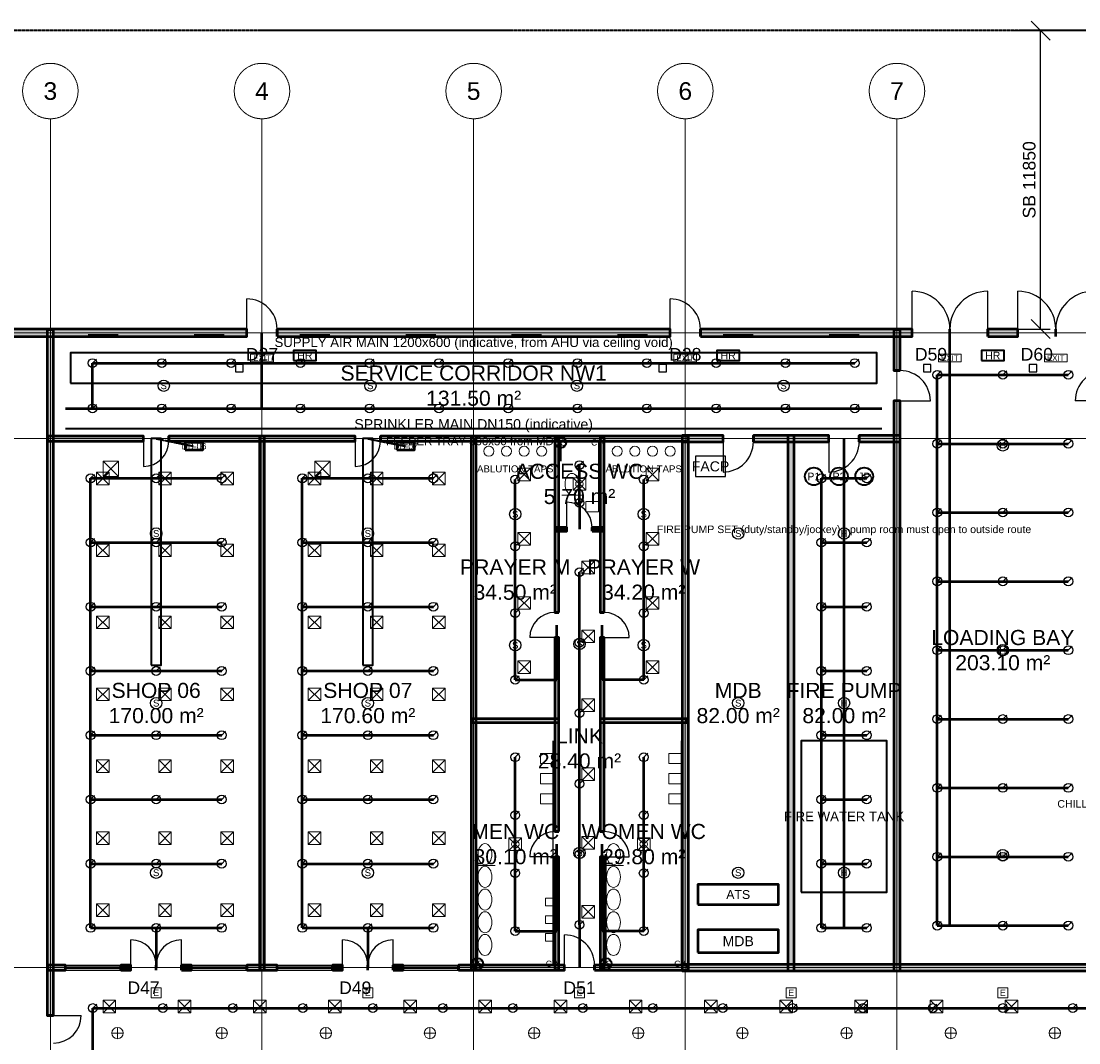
# Model space of a CAD drawing. Header units: millimetres. Extents: x -5300 to 125300, y -375 to 90375.
# Tile 5 of 10: x 21042 to 63018, y 49812 to 90375. Entities that reach past the tile are written whole.
import ezdxf
from ezdxf.enums import TextEntityAlignment as Align

# ---------------------------------------------------------------- set-up
doc = ezdxf.new("R2010")
doc.units = ezdxf.units.MM
for name, pattern in [('CENTER', [5.08, 3.175, -0.635, 0.635, -0.635]), ('DASHED', [1.524, 1.27, -0.254]), ('PHANTOM', [6.35, 3.175, -0.635, 0.635, -0.635, 0.635, -0.635])]:
    doc.linetypes.add(name, pattern=pattern)
for name, color, linetype, lineweight in [('A-ANNO-DIMS', 1, 'Continuous', 18), ('A-ANNO-SYMB', 2, 'Continuous', 18), ('A-AREA-IDEN', 2, 'Continuous', 18), ('A-DOOR', 3, 'Continuous', 25), ('A-GLAZ', 5, 'Continuous', 25), ('A-GRID', 1, 'CENTER', 13), ('A-WALL', 7, 'Continuous', 50), ('A-WALL-PATT', 8, 'Continuous', 9), ('C-PROP-LINE', 1, 'PHANTOM', 35), ('E-ANNO-TEXT', 52, 'Continuous', 18), ('E-DB', 6, 'Continuous', 50), ('E-FALM', 230, 'Continuous', 25), ('E-LITE', 2, 'Continuous', 18), ('E-LITE-EMER', 40, 'Continuous', 18), ('E-TRAY', 210, 'DASHED', 35), ('FP-ANNO-TEXT', 14, 'Continuous', 18), ('FP-HOSE', 20, 'Continuous', 35), ('FP-SPRK-HEAD', 1, 'Continuous', 25), ('FP-SPRK-PIPE', 12, 'Continuous', 50), ('M-ANNO-TEXT', 150, 'Continuous', 18), ('M-HVAC-RCG', 3, 'Continuous', 18), ('M-HVAC-SAD', 5, 'Continuous', 35), ('M-HVAC-SCD', 4, 'Continuous', 18), ('P-ANNO-TEXT', 94, 'Continuous', 18), ('P-DCW', 160, 'Continuous', 25), ('P-FIXT', 90, 'Continuous', 18), ('P-SANR', 34, 'Continuous', 35)]:
    doc.layers.add(name, color=color, linetype=linetype, lineweight=lineweight)
doc.styles.add('MY-ARIAL', font='arial.ttf')
doc.dimstyles.new('MY-100', dxfattribs={"dimscale": 250, "dimtxt": 2, "dimasz": 1.5, "dimexe": 1.5, "dimexo": 1.5, "dimgap": 0.8, "dimtad": 1, "dimdec": 0, "dimdsep": 46, "dimtxsty": 'MY-ARIAL', "dimtsz": 1.5, "dimcen": 2.5, "dimclrd": 256, "dimclre": 256, "dimclrt": 256, "dimazin": 3, "dimtfac": 1, "dimtmove": 0, "dimatfit": 3})

msp = doc.modelspace()

# ---------------------------------------------------------------- hatches: boundary and pattern name
at = {"layer": 'A-WALL-PATT'}
for points in [[(19100, 77850), (30000, 77850), (30000, 78150), (19100, 78150)], [(22325, 50900), (22325, 78125), (22075, 78125), (22075, 50900)], [(31200, 77850), (46800, 77850), (46800, 78150), (31200, 78150)], [(48000, 77850), (56400, 77850), (56400, 78150), (48000, 78150)], [(55925, 76500), (55925, 78125), (55675, 78125), (55675, 76500)], [(59400, 77850), (60600, 77850), (60600, 78150), (59400, 78150)], [(55925, 52675), (55925, 75300), (55675, 75300), (55675, 52675)], [(22100, 73700), (25900, 73700), (25900, 73900), (22100, 73900)], [(26900, 73700), (34300, 73700), (34300, 73900), (26900, 73900)], [(30700, 52700), (30700, 73900), (30500, 73900), (30500, 52700)], [(35300, 73700), (47500, 73700), (47500, 73900), (35300, 73900)], [(39100, 52700), (39100, 73900), (38900, 73900), (38900, 52700)], [(47275, 73675), (48900, 73675), (48900, 73925), (47275, 73925)], [(47525, 52675), (47525, 73925), (47275, 73925), (47275, 52675)], [(50100, 73675), (53100, 73675), (53100, 73925), (50100, 73925)], [(51725, 52675), (51725, 73925), (51475, 73925), (51475, 52675)], [(54300, 73675), (55925, 73675), (55925, 73925), (54300, 73925)], [(42375, 66900), (42375, 73875), (42225, 73875), (42225, 66900)], [(44175, 66900), (44175, 73875), (44025, 73875), (44025, 66900)], [(42225, 70125), (42700, 70125), (42700, 70275), (42225, 70275)], [(43700, 70125), (44175, 70125), (44175, 70275), (43700, 70275)], [(42375, 58200), (42375, 65900), (42225, 65900), (42225, 58200)], [(44175, 58200), (44175, 65900), (44025, 65900), (44025, 58200)], [(38925, 62525), (42375, 62525), (42375, 62675), (38925, 62675)], [(44025, 62525), (47475, 62525), (47475, 62675), (44025, 62675)], [(42375, 52725), (42375, 57200), (42225, 57200), (42225, 52725)], [(44175, 52725), (44175, 57200), (44025, 57200), (44025, 52725)], [(22100, 52700), (22800, 52700), (22800, 52900), (22100, 52900)], [(25000, 52700), (25400, 52700), (25400, 52900), (25000, 52900)], [(27400, 52700), (27800, 52700), (27800, 52900), (27400, 52900)], [(30000, 52700), (31200, 52700), (31200, 52900), (30000, 52900)], [(33400, 52700), (33800, 52700), (33800, 52900), (33400, 52900)], [(35800, 52700), (36200, 52700), (36200, 52900), (35800, 52900)], [(38400, 52700), (42600, 52700), (42600, 52900), (38400, 52900)], [(43800, 52700), (47500, 52700), (47500, 52900), (43800, 52900)], [(47275, 52675), (72725, 52675), (72725, 52925), (47275, 52925)]]:
    msp.add_hatch(color=256, dxfattribs=at).paths.add_polyline_path(points)

# ---------------------------------------------------------------- linework, layer by layer
at = {"layer": 'A-DOOR'}
for p, q in [((30000, 78150), (30000, 79350)), ((46800, 78150), (46800, 79350)), ((56400, 78150), (56400, 79650)), ((59400, 78150), (59400, 79650)), ((60600, 78150), (60600, 79650)), ((55925, 75300), (57125, 75300)), ((64075, 75300), (62875, 75300)), ((25900, 73700), (25900, 72700)), ((34300, 73700), (34300, 72700)), ((48900, 73675), (48900, 72475)), ((53100, 73675), (53100, 72475)), ((42700, 70275), (42700, 71275)), ((42225, 65900), (41225, 65900)), ((44175, 65900), (45175, 65900)), ((42225, 57200), (41225, 57200)), ((44175, 57200), (45175, 57200)), ((25400, 52900), (25400, 53900)), ((27400, 52900), (27400, 53900)), ((33800, 52900), (33800, 53900)), ((35800, 52900), (35800, 53900)), ((42600, 52900), (42600, 54100)), ((22325, 50900), (23425, 50900))]:
    msp.add_line(p, q, dxfattribs=at)
for centre, radius, start, end in [((30000, 78150), 1200, 0, 90), ((46800, 78150), 1200, 0, 90), ((56400, 78150), 1500, 0, 90), ((59400, 78150), 1500, 90, 180), ((60600, 78150), 1500, 0, 90), ((63600, 78150), 1500, 90, 180), ((55925, 75300), 1200, 0, 90), ((64075, 75300), 1200, 90, 180), ((25900, 73700), 1000, -90, 0), ((34300, 73700), 1000, -90, 0), ((48900, 73675), 1200, -90, 0), ((53100, 73675), 1200, -90, 0), ((42700, 70275), 1000, 0, 90), ((42225, 65900), 1000, 90, 180), ((44175, 65900), 1000, 0, 90), ((42225, 57200), 1000, 90, 180), ((44175, 57200), 1000, 0, 90), ((25400, 52900), 1000, 0, 90), ((27400, 52900), 1000, 90, 180), ((33800, 52900), 1000, 0, 90), ((35800, 52900), 1000, 90, 180), ((42600, 52900), 1200, 0, 90), ((22325, 50900), 1100, -90, 0)]:
    msp.add_arc(centre, radius, start, end, dxfattribs=at)
at = {"layer": 'A-GLAZ'}
for p, q in [((22800, 52900), (25000, 52900)), ((27800, 52900), (30000, 52900)), ((31200, 52900), (33400, 52900)), ((36200, 52900), (38400, 52900)), ((22800, 52825), (25000, 52825)), ((22800, 52775), (25000, 52775)), ((22800, 52700), (25000, 52700)), ((27800, 52825), (30000, 52825)), ((27800, 52775), (30000, 52775)), ((27800, 52700), (30000, 52700)), ((31200, 52825), (33400, 52825)), ((31200, 52775), (33400, 52775)), ((31200, 52700), (33400, 52700)), ((36200, 52825), (38400, 52825)), ((36200, 52775), (38400, 52775)), ((36200, 52700), (38400, 52700))]:
    msp.add_line(p, q, dxfattribs=at)
at = {"layer": 'A-GRID'}
for p, q in [((22200, 7100), (22200, 86500)), ((30600, 7100), (30600, 86500)), ((39000, 7100), (39000, 86500)), ((47400, 7100), (47400, 86500)), ((55800, 7100), (55800, 86500)), ((-3100, 78000), (123100, 78000)), ((-3100, 73800), (123100, 73800)), ((-3100, 52800), (123100, 52800))]:
    msp.add_line(p, q, dxfattribs=at)
for centre in [(22200, 87600), (30600, 87600), (39000, 87600), (47400, 87600), (55800, 87600)]:
    msp.add_circle(centre, 1100, dxfattribs=at)
at = {"layer": 'A-WALL'}
for p, q in [((30000, 77850), (30000, 78150)), ((31200, 77850), (31200, 78150)), ((46800, 77850), (46800, 78150)), ((48000, 77850), (48000, 78150)), ((56400, 77850), (56400, 78150)), ((57900, 77850), (57900, 78150)), ((57900, 77850), (57900, 78150)), ((59400, 77850), (59400, 78150)), ((60600, 77850), (60600, 78150)), ((62100, 77850), (62100, 78150)), ((62100, 77850), (62100, 78150)), ((55925, 76500), (55675, 76500)), ((55925, 75300), (55675, 75300)), ((25900, 73700), (25900, 73900)), ((26900, 73700), (26900, 73900)), ((34300, 73700), (34300, 73900)), ((35300, 73700), (35300, 73900)), ((48900, 73675), (48900, 73925)), ((50100, 73675), (50100, 73925)), ((53100, 73675), (53100, 73925)), ((54300, 73675), (54300, 73925)), ((42700, 70125), (42700, 70275)), ((43700, 70125), (43700, 70275)), ((42375, 66900), (42225, 66900)), ((44175, 66900), (44025, 66900)), ((42375, 65900), (42225, 65900)), ((44175, 65900), (44025, 65900)), ((42375, 58200), (42225, 58200)), ((44175, 58200), (44025, 58200)), ((42375, 57200), (42225, 57200)), ((44175, 57200), (44025, 57200)), ((22800, 52700), (22800, 52900)), ((25000, 52700), (25000, 52900)), ((25400, 52700), (25400, 52900)), ((26400, 52700), (26400, 52900)), ((26400, 52700), (26400, 52900)), ((27400, 52700), (27400, 52900)), ((27800, 52700), (27800, 52900)), ((30000, 52700), (30000, 52900)), ((31200, 52700), (31200, 52900)), ((33400, 52700), (33400, 52900)), ((33800, 52700), (33800, 52900)), ((34800, 52700), (34800, 52900)), ((34800, 52700), (34800, 52900)), ((35800, 52700), (35800, 52900)), ((36200, 52700), (36200, 52900)), ((38400, 52700), (38400, 52900)), ((42600, 52700), (42600, 52900)), ((43800, 52700), (43800, 52900)), ((22325, 50900), (22075, 50900))]:
    msp.add_line(p, q, dxfattribs=at)
for points in [[(19100, 77850), (30000, 77850), (30000, 78150), (19100, 78150)], [(22325, 50900), (22325, 78125), (22075, 78125), (22075, 50900)], [(31200, 77850), (46800, 77850), (46800, 78150), (31200, 78150)], [(48000, 77850), (56400, 77850), (56400, 78150), (48000, 78150)], [(55925, 76500), (55925, 78125), (55675, 78125), (55675, 76500)], [(59400, 77850), (60600, 77850), (60600, 78150), (59400, 78150)], [(55925, 52675), (55925, 75300), (55675, 75300), (55675, 52675)], [(22100, 73700), (25900, 73700), (25900, 73900), (22100, 73900)], [(26900, 73700), (34300, 73700), (34300, 73900), (26900, 73900)], [(30700, 52700), (30700, 73900), (30500, 73900), (30500, 52700)], [(35300, 73700), (47500, 73700), (47500, 73900), (35300, 73900)], [(39100, 52700), (39100, 73900), (38900, 73900), (38900, 52700)], [(47275, 73675), (48900, 73675), (48900, 73925), (47275, 73925)], [(47525, 52675), (47525, 73925), (47275, 73925), (47275, 52675)], [(50100, 73675), (53100, 73675), (53100, 73925), (50100, 73925)], [(51725, 52675), (51725, 73925), (51475, 73925), (51475, 52675)], [(54300, 73675), (55925, 73675), (55925, 73925), (54300, 73925)], [(42375, 66900), (42375, 73875), (42225, 73875), (42225, 66900)], [(44175, 66900), (44175, 73875), (44025, 73875), (44025, 66900)], [(42225, 70125), (42700, 70125), (42700, 70275), (42225, 70275)], [(43700, 70125), (44175, 70125), (44175, 70275), (43700, 70275)], [(42375, 58200), (42375, 65900), (42225, 65900), (42225, 58200)], [(44175, 58200), (44175, 65900), (44025, 65900), (44025, 58200)], [(38925, 62525), (42375, 62525), (42375, 62675), (38925, 62675)], [(44025, 62525), (47475, 62525), (47475, 62675), (44025, 62675)], [(42375, 52725), (42375, 57200), (42225, 57200), (42225, 52725)], [(44175, 52725), (44175, 57200), (44025, 57200), (44025, 52725)], [(22100, 52700), (22800, 52700), (22800, 52900), (22100, 52900)], [(25000, 52700), (25400, 52700), (25400, 52900), (25000, 52900)], [(27400, 52700), (27800, 52700), (27800, 52900), (27400, 52900)], [(30000, 52700), (31200, 52700), (31200, 52900), (30000, 52900)], [(33400, 52700), (33800, 52700), (33800, 52900), (33400, 52900)], [(35800, 52700), (36200, 52700), (36200, 52900), (35800, 52900)], [(38400, 52700), (42600, 52700), (42600, 52900), (38400, 52900)], [(43800, 52700), (47500, 52700), (47500, 52900), (43800, 52900)], [(47275, 52675), (72725, 52675), (72725, 52925), (47275, 52925)]]:
    msp.add_lwpolyline(points, close=True, dxfattribs=at)
at = {"layer": 'C-PROP-LINE'}
msp.add_lwpolyline([(0, 0), (120000, 0), (120000, 90000), (0, 90000)], close=True, dxfattribs=at)
at = {"layer": 'E-DB'}
for points in [[(27550, 73350), (28250, 73350), (28250, 73650), (27550, 73650)], [(35950, 73350), (36650, 73350), (36650, 73650), (35950, 73650)], [(47900, 55300), (51100, 55300), (51100, 56100), (47900, 56100)], [(47900, 53400), (51100, 53400), (51100, 54300), (47900, 54300)]]:
    msp.add_lwpolyline(points, close=True, dxfattribs=at)
at = {"layer": 'E-FALM'}
for points in [[(29550, 76450), (29850, 76450), (29850, 76750), (29550, 76750)], [(46350, 76450), (46650, 76450), (46650, 76750), (46350, 76750)], [(56850, 76450), (57150, 76450), (57150, 76750), (56850, 76750)], [(61050, 76450), (61350, 76450), (61350, 76750), (61050, 76750)], [(47800, 72300), (49000, 72300), (49000, 73100), (47800, 73100)]]:
    msp.add_lwpolyline(points, close=True, dxfattribs=at)
for centre in [(26700, 75900), (34900, 75900), (43100, 75900), (51300, 75900), (60000, 73533.3), (40650, 70800), (45750, 70800), (26400, 70033.3), (34800, 70033.3), (49500, 70033.3), (53700, 70033.3), (40650, 65600), (43200, 65650), (45750, 65600), (60000, 65400), (26400, 63300), (34800, 63300), (49500, 63300), (53700, 63300), (43200, 57350), (60000, 57266.7), (26400, 56566.7), (34800, 56566.7), (49500, 56566.7), (53700, 56566.7)]:
    msp.add_circle(centre, 225, dxfattribs=at)
at = {"layer": 'E-LITE'}
for p, q in [((24866.7, 49975), (24866.7, 50425)), ((29000, 49975), (29000, 50425)), ((33133.3, 49975), (33133.3, 50425)), ((37266.7, 49975), (37266.7, 50425)), ((41400, 49975), (41400, 50425)), ((45533.3, 49975), (45533.3, 50425)), ((49666.7, 49975), (49666.7, 50425)), ((53800, 49975), (53800, 50425)), ((57933.3, 49975), (57933.3, 50425)), ((62066.7, 49975), (62066.7, 50425)), ((24641.7, 50200), (25091.7, 50200)), ((28775, 50200), (29225, 50200)), ((32908.3, 50200), (33358.3, 50200)), ((37041.7, 50200), (37491.7, 50200)), ((41175, 50200), (41625, 50200)), ((45308.3, 50200), (45758.3, 50200)), ((49441.7, 50200), (49891.7, 50200)), ((53575, 50200), (54025, 50200)), ((57708.3, 50200), (58158.3, 50200)), ((61841.7, 50200), (62291.7, 50200))]:
    msp.add_line(p, q, dxfattribs=at)
at = {"layer": 'E-LITE', "const_width": 100}
for points in [[(23700, 77900), (24900, 77900)], [(27900, 77900), (29100, 77900)], [(32100, 77900), (33300, 77900)], [(36300, 77900), (37500, 77900)], [(40500, 77900), (41700, 77900)], [(44700, 77900), (45900, 77900)], [(48900, 77900), (50100, 77900)], [(53100, 77900), (54300, 77900)]]:
    msp.add_lwpolyline(points, dxfattribs=at)
at = {"layer": 'E-LITE'}
for centre in [(24866.7, 50200), (29000, 50200), (33133.3, 50200), (37266.7, 50200), (41400, 50200), (45533.3, 50200), (49666.7, 50200), (53800, 50200), (57933.3, 50200), (62066.7, 50200)]:
    msp.add_circle(centre, 225, dxfattribs=at)
at = {"layer": 'E-LITE-EMER'}
for points in [[(30150, 76850), (31050, 76850), (31050, 77150), (30150, 77150)], [(46950, 76850), (47850, 76850), (47850, 77150), (46950, 77150)], [(57450, 76850), (58350, 76850), (58350, 77150), (57450, 77150)], [(61650, 76850), (62550, 76850), (62550, 77150), (61650, 77150)], [(26200, 51600), (26600, 51600), (26600, 52000), (26200, 52000)], [(34600, 51600), (35000, 51600), (35000, 52000), (34600, 52000)], [(43000, 51600), (43400, 51600), (43400, 52000), (43000, 52000)], [(51400, 51600), (51800, 51600), (51800, 52000), (51400, 52000)], [(59800, 51600), (60200, 51600), (60200, 52000), (59800, 52000)]]:
    msp.add_lwpolyline(points, close=True, dxfattribs=at)
at = {"layer": 'E-TRAY'}
for p, q in [((22800, 74200), (55200, 74200)), ((26400, 73800), (27900, 73500)), ((34800, 73800), (36300, 73500))]:
    msp.add_line(p, q, dxfattribs=at)
at = {"layer": 'FP-HOSE'}
for points in [[(31850, 76900), (32750, 76900), (32750, 77300), (31850, 77300)], [(48650, 76900), (49550, 76900), (49550, 77300), (48650, 77300)], [(59150, 76900), (60050, 76900), (60050, 77300), (59150, 77300)], [(52000, 55800), (55400, 55800), (55400, 61800), (52000, 61800)]]:
    msp.add_lwpolyline(points, close=True, dxfattribs=at)
for centre in [(52500, 72300), (53500, 72300), (54500, 72300)]:
    msp.add_circle(centre, 350, dxfattribs=at)
at = {"layer": 'FP-SPRK-HEAD'}
for p, q in [((23875, 76800), (24032.5, 76957.5)), ((26625, 76800), (26782.5, 76957.5)), ((29375, 76800), (29532.5, 76957.5)), ((32125, 76800), (32282.5, 76957.5)), ((34875, 76800), (35032.5, 76957.5)), ((37625, 76800), (37782.5, 76957.5)), ((40375, 76800), (40532.5, 76957.5)), ((43125, 76800), (43282.5, 76957.5)), ((45875, 76800), (46032.5, 76957.5)), ((48625, 76800), (48782.5, 76957.5)), ((51375, 76800), (51532.5, 76957.5)), ((54125, 76800), (54282.5, 76957.5)), ((57400, 76333.3), (57557.5, 76490.8)), ((60000, 76333.3), (60157.5, 76490.8)), ((62600, 76333.3), (62757.5, 76490.8)), ((23875, 75000), (24032.5, 75157.5)), ((26625, 75000), (26782.5, 75157.5)), ((29375, 75000), (29532.5, 75157.5)), ((32125, 75000), (32282.5, 75157.5)), ((34875, 75000), (35032.5, 75157.5)), ((37625, 75000), (37782.5, 75157.5)), ((40375, 75000), (40532.5, 75157.5)), ((43125, 75000), (43282.5, 75157.5)), ((45875, 75000), (46032.5, 75157.5)), ((48625, 75000), (48782.5, 75157.5)), ((51375, 75000), (51532.5, 75157.5)), ((54125, 75000), (54282.5, 75157.5)), ((57400, 73600), (57557.5, 73757.5)), ((60000, 73600), (60157.5, 73757.5)), ((62600, 73600), (62757.5, 73757.5)), ((43200, 72750), (43357.5, 72907.5)), ((23800, 72225), (23957.5, 72382.5)), ((26400, 72225), (26557.5, 72382.5)), ((29000, 72225), (29157.5, 72382.5)), ((32200, 72225), (32357.5, 72382.5)), ((34800, 72225), (34957.5, 72382.5)), ((37400, 72225), (37557.5, 72382.5)), ((40650, 72175), (40807.5, 72332.5)), ((45750, 72175), (45907.5, 72332.5)), ((52800, 72225), (52957.5, 72382.5)), ((54600, 72225), (54757.5, 72382.5)), ((43200, 71250), (43357.5, 71407.5)), ((57400, 70866.7), (57557.5, 71024.2)), ((60000, 70866.7), (60157.5, 71024.2)), ((62600, 70866.7), (62757.5, 71024.2)), ((23800, 69675), (23957.5, 69832.5)), ((26400, 69675), (26557.5, 69832.5)), ((29000, 69675), (29157.5, 69832.5)), ((32200, 69675), (32357.5, 69832.5)), ((34800, 69675), (34957.5, 69832.5)), ((37400, 69675), (37557.5, 69832.5)), ((40650, 69525), (40807.5, 69682.5)), ((45750, 69525), (45907.5, 69682.5)), ((52800, 69675), (52957.5, 69832.5)), ((54600, 69675), (54757.5, 69832.5)), ((43200, 68500), (43357.5, 68657.5)), ((57400, 68133.3), (57557.5, 68290.8)), ((60000, 68133.3), (60157.5, 68290.8)), ((62600, 68133.3), (62757.5, 68290.8)), ((23800, 67125), (23957.5, 67282.5)), ((26400, 67125), (26557.5, 67282.5)), ((29000, 67125), (29157.5, 67282.5)), ((32200, 67125), (32357.5, 67282.5)), ((34800, 67125), (34957.5, 67282.5)), ((37400, 67125), (37557.5, 67282.5)), ((52800, 67125), (52957.5, 67282.5)), ((54600, 67125), (54757.5, 67282.5)), ((40650, 66875), (40807.5, 67032.5)), ((45750, 66875), (45907.5, 67032.5)), ((43200, 65700), (43357.5, 65857.5)), ((57400, 65400), (57557.5, 65557.5)), ((60000, 65400), (60157.5, 65557.5)), ((62600, 65400), (62757.5, 65557.5)), ((23800, 64575), (23957.5, 64732.5)), ((26400, 64575), (26557.5, 64732.5)), ((29000, 64575), (29157.5, 64732.5)), ((32200, 64575), (32357.5, 64732.5)), ((34800, 64575), (34957.5, 64732.5)), ((37400, 64575), (37557.5, 64732.5)), ((52800, 64575), (52957.5, 64732.5)), ((54600, 64575), (54757.5, 64732.5)), ((40650, 64225), (40807.5, 64382.5)), ((45750, 64225), (45907.5, 64382.5)), ((43200, 62900), (43357.5, 63057.5)), ((57400, 62666.7), (57557.5, 62824.2)), ((60000, 62666.7), (60157.5, 62824.2)), ((62600, 62666.7), (62757.5, 62824.2)), ((23800, 62025), (23957.5, 62182.5)), ((26400, 62025), (26557.5, 62182.5)), ((29000, 62025), (29157.5, 62182.5)), ((32200, 62025), (32357.5, 62182.5)), ((34800, 62025), (34957.5, 62182.5)), ((37400, 62025), (37557.5, 62182.5)), ((52800, 62025), (52957.5, 62182.5)), ((54600, 62025), (54757.5, 62182.5)), ((40650, 61150), (40807.5, 61307.5)), ((45750, 61150), (45907.5, 61307.5)), ((43200, 60100), (43357.5, 60257.5)), ((57400, 59933.3), (57557.5, 60090.8)), ((60000, 59933.3), (60157.5, 60090.8)), ((62600, 59933.3), (62757.5, 60090.8)), ((23800, 59475), (23957.5, 59632.5)), ((26400, 59475), (26557.5, 59632.5)), ((29000, 59475), (29157.5, 59632.5)), ((32200, 59475), (32357.5, 59632.5)), ((34800, 59475), (34957.5, 59632.5)), ((37400, 59475), (37557.5, 59632.5)), ((52800, 59475), (52957.5, 59632.5)), ((54600, 59475), (54757.5, 59632.5)), ((40650, 58850), (40807.5, 59007.5)), ((45750, 58850), (45907.5, 59007.5)), ((43200, 57300), (43357.5, 57457.5)), ((57400, 57200), (57557.5, 57357.5)), ((60000, 57200), (60157.5, 57357.5)), ((62600, 57200), (62757.5, 57357.5)), ((23800, 56925), (23957.5, 57082.5)), ((26400, 56925), (26557.5, 57082.5)), ((29000, 56925), (29157.5, 57082.5)), ((32200, 56925), (32357.5, 57082.5)), ((34800, 56925), (34957.5, 57082.5)), ((37400, 56925), (37557.5, 57082.5)), ((40650, 56550), (40807.5, 56707.5)), ((45750, 56550), (45907.5, 56707.5)), ((52800, 56925), (52957.5, 57082.5)), ((54600, 56925), (54757.5, 57082.5)), ((43200, 54500), (43357.5, 54657.5)), ((57400, 54466.7), (57557.5, 54624.2)), ((60000, 54466.7), (60157.5, 54624.2)), ((62600, 54466.7), (62757.5, 54624.2)), ((23800, 54375), (23957.5, 54532.5)), ((26400, 54375), (26557.5, 54532.5)), ((29000, 54375), (29157.5, 54532.5)), ((32200, 54375), (32357.5, 54532.5)), ((34800, 54375), (34957.5, 54532.5)), ((37400, 54375), (37557.5, 54532.5)), ((40650, 54250), (40807.5, 54407.5)), ((45750, 54250), (45907.5, 54407.5)), ((52800, 54375), (52957.5, 54532.5)), ((54600, 54375), (54757.5, 54532.5)), ((23888.9, 51192.9), (24046.4, 51350.4)), ((26666.7, 51192.9), (26824.2, 51350.4)), ((29444.4, 51192.9), (29601.9, 51350.4)), ((32222.2, 51192.9), (32379.7, 51350.4)), ((35000, 51192.9), (35157.5, 51350.4)), ((37777.8, 51192.9), (37935.3, 51350.4)), ((40555.6, 51192.9), (40713.1, 51350.4)), ((43333.3, 51192.9), (43490.8, 51350.4)), ((46111.1, 51192.9), (46268.6, 51350.4)), ((48888.9, 51192.9), (49046.4, 51350.4)), ((51666.7, 51192.9), (51824.2, 51350.4)), ((54444.4, 51192.9), (54601.9, 51350.4)), ((57222.2, 51192.9), (57379.7, 51350.4)), ((60000, 51192.9), (60157.5, 51350.4)), ((62777.8, 51192.9), (62935.3, 51350.4))]:
    msp.add_line(p, q, dxfattribs=at)
for centre in [(23875, 76800), (26625, 76800), (29375, 76800), (32125, 76800), (34875, 76800), (37625, 76800), (40375, 76800), (43125, 76800), (45875, 76800), (48625, 76800), (51375, 76800), (54125, 76800), (57400, 76333.3), (60000, 76333.3), (62600, 76333.3), (23875, 75000), (26625, 75000), (29375, 75000), (32125, 75000), (34875, 75000), (37625, 75000), (40375, 75000), (43125, 75000), (45875, 75000), (48625, 75000), (51375, 75000), (54125, 75000), (57400, 73600), (60000, 73600), (62600, 73600), (43200, 72750), (23800, 72225), (26400, 72225), (29000, 72225), (32200, 72225), (34800, 72225), (37400, 72225), (40650, 72175), (45750, 72175), (52800, 72225), (54600, 72225), (43200, 71250), (57400, 70866.7), (60000, 70866.7), (62600, 70866.7), (23800, 69675), (26400, 69675), (29000, 69675), (32200, 69675), (34800, 69675), (37400, 69675), (40650, 69525), (45750, 69525), (52800, 69675), (54600, 69675), (43200, 68500), (57400, 68133.3), (60000, 68133.3), (62600, 68133.3), (23800, 67125), (26400, 67125), (29000, 67125), (32200, 67125), (34800, 67125), (37400, 67125), (52800, 67125), (54600, 67125), (40650, 66875), (45750, 66875), (43200, 65700), (57400, 65400), (60000, 65400), (62600, 65400), (23800, 64575), (26400, 64575), (29000, 64575), (32200, 64575), (34800, 64575), (37400, 64575), (52800, 64575), (54600, 64575), (40650, 64225), (45750, 64225), (43200, 62900), (57400, 62666.7), (60000, 62666.7), (62600, 62666.7), (23800, 62025), (26400, 62025), (29000, 62025), (32200, 62025), (34800, 62025), (37400, 62025), (52800, 62025), (54600, 62025), (40650, 61150), (45750, 61150), (43200, 60100), (57400, 59933.3), (60000, 59933.3), (62600, 59933.3), (23800, 59475), (26400, 59475), (29000, 59475), (32200, 59475), (34800, 59475), (37400, 59475), (52800, 59475), (54600, 59475), (40650, 58850), (45750, 58850), (23800, 56925), (26400, 56925), (29000, 56925), (32200, 56925), (34800, 56925), (37400, 56925), (43200, 57300), (52800, 56925), (54600, 56925), (57400, 57200), (60000, 57200), (62600, 57200), (40650, 56550), (45750, 56550), (43200, 54500), (57400, 54466.7), (60000, 54466.7), (62600, 54466.7), (23800, 54375), (26400, 54375), (29000, 54375), (32200, 54375), (34800, 54375), (37400, 54375), (40650, 54250), (45750, 54250), (52800, 54375), (54600, 54375), (23888.9, 51192.9), (26666.7, 51192.9), (29444.4, 51192.9), (32222.2, 51192.9), (35000, 51192.9), (37777.8, 51192.9), (40555.6, 51192.9), (43333.3, 51192.9), (46111.1, 51192.9), (48888.9, 51192.9), (51666.7, 51192.9), (54444.4, 51192.9), (57222.2, 51192.9), (60000, 51192.9), (62777.8, 51192.9)]:
    msp.add_circle(centre, 175, dxfattribs=at)
at = {"layer": 'FP-SPRK-PIPE'}
for p, q in [((30600, 75000), (30600, 78000)), ((57900, 54466.7), (57900, 78000)), ((23875, 76800), (26625, 76800)), ((23875, 75000), (23875, 76800)), ((26625, 76800), (29375, 76800)), ((29375, 76800), (32125, 76800)), ((32125, 76800), (34875, 76800)), ((34875, 76800), (37625, 76800)), ((37625, 76800), (40375, 76800)), ((40375, 76800), (43125, 76800)), ((43125, 76800), (45875, 76800)), ((45875, 76800), (48625, 76800)), ((48625, 76800), (51375, 76800)), ((51375, 76800), (54125, 76800)), ((57400, 76333.3), (60000, 76333.3)), ((57400, 73600), (57400, 76333.3)), ((60000, 76333.3), (62600, 76333.3)), ((22800, 75000), (55200, 75000)), ((23875, 75000), (26625, 75000)), ((23875, 75000), (30600, 75000)), ((26625, 75000), (29375, 75000)), ((29375, 75000), (32125, 75000)), ((32125, 75000), (34875, 75000)), ((34875, 75000), (37625, 75000)), ((37625, 75000), (40375, 75000)), ((40375, 75000), (43125, 75000)), ((43125, 75000), (45875, 75000)), ((45875, 75000), (48625, 75000)), ((48625, 75000), (51375, 75000)), ((51375, 75000), (54125, 75000)), ((53700, 54375), (53700, 73800)), ((57400, 73600), (60000, 73600)), ((57400, 70866.7), (57400, 73600)), ((60000, 73600), (62600, 73600)), ((43200, 71250), (43200, 72750)), ((23800, 72225), (26400, 72225)), ((23800, 69675), (23800, 72225)), ((26400, 72225), (29000, 72225)), ((32200, 72225), (34800, 72225)), ((32200, 69675), (32200, 72225)), ((34800, 72225), (37400, 72225)), ((52800, 72225), (54600, 72225)), ((52800, 69675), (52800, 72225)), ((40650, 69525), (40650, 72175)), ((45750, 69525), (45750, 72175)), ((43200, 71250), (43200, 71250)), ((43200, 71250), (43200, 70200)), ((57400, 70866.7), (60000, 70866.7)), ((57400, 68133.3), (57400, 70866.7)), ((60000, 70866.7), (62600, 70866.7)), ((23800, 69675), (26400, 69675)), ((23800, 67125), (23800, 69675)), ((26400, 69675), (29000, 69675)), ((32200, 69675), (34800, 69675)), ((32200, 67125), (32200, 69675)), ((34800, 69675), (37400, 69675)), ((40650, 66875), (40650, 69525)), ((45750, 66875), (45750, 69525)), ((52800, 69675), (54600, 69675)), ((52800, 67125), (52800, 69675)), ((43200, 65700), (43200, 68500)), ((57400, 68133.3), (60000, 68133.3)), ((57400, 65400), (57400, 68133.3)), ((60000, 68133.3), (62600, 68133.3)), ((23800, 67125), (26400, 67125)), ((23800, 64575), (23800, 67125)), ((26400, 67125), (29000, 67125)), ((32200, 67125), (34800, 67125)), ((32200, 64575), (32200, 67125)), ((34800, 67125), (37400, 67125)), ((40650, 64225), (40650, 66875)), ((45750, 64225), (45750, 66875)), ((52800, 67125), (54600, 67125)), ((52800, 64575), (52800, 67125)), ((42300, 64225), (42300, 66400)), ((44100, 64225), (44100, 66400)), ((43200, 62900), (43200, 65700)), ((57400, 65400), (60000, 65400)), ((57400, 62666.7), (57400, 65400)), ((60000, 65400), (62600, 65400)), ((23800, 64575), (26400, 64575)), ((23800, 62025), (23800, 64575)), ((26400, 64575), (29000, 64575)), ((32200, 64575), (34800, 64575)), ((32200, 62025), (32200, 64575)), ((34800, 64575), (37400, 64575)), ((40650, 64225), (42300, 64225)), ((45750, 64225), (44100, 64225)), ((52800, 64575), (54600, 64575)), ((52800, 62025), (52800, 64575)), ((43200, 60100), (43200, 62900)), ((57400, 62666.7), (60000, 62666.7)), ((57400, 59933.3), (57400, 62666.7)), ((60000, 62666.7), (62600, 62666.7)), ((23800, 62025), (26400, 62025)), ((23800, 59475), (23800, 62025)), ((26400, 62025), (29000, 62025)), ((32200, 62025), (34800, 62025)), ((32200, 59475), (32200, 62025)), ((34800, 62025), (37400, 62025)), ((52800, 62025), (54600, 62025)), ((52800, 59475), (52800, 62025)), ((40650, 58850), (40650, 61150)), ((45750, 58850), (45750, 61150)), ((43200, 57300), (43200, 60100)), ((57400, 59933.3), (60000, 59933.3)), ((57400, 57200), (57400, 59933.3)), ((60000, 59933.3), (62600, 59933.3)), ((23800, 59475), (26400, 59475)), ((23800, 56925), (23800, 59475)), ((26400, 59475), (29000, 59475)), ((32200, 59475), (34800, 59475)), ((32200, 56925), (32200, 59475)), ((34800, 59475), (37400, 59475)), ((52800, 59475), (54600, 59475)), ((52800, 56925), (52800, 59475)), ((40650, 56550), (40650, 58850)), ((45750, 56550), (45750, 58850)), ((42300, 54250), (42300, 57700)), ((44100, 54250), (44100, 57700)), ((43200, 54500), (43200, 57300)), ((57400, 57200), (60000, 57200)), ((57400, 54466.7), (57400, 57200)), ((60000, 57200), (62600, 57200)), ((23800, 56925), (26400, 56925)), ((23800, 54375), (23800, 56925)), ((26400, 56925), (29000, 56925)), ((32200, 56925), (34800, 56925)), ((32200, 54375), (32200, 56925)), ((34800, 56925), (37400, 56925)), ((52800, 56925), (54600, 56925)), ((52800, 54375), (52800, 56925)), ((40650, 54250), (40650, 56550)), ((45750, 54250), (45750, 56550)), ((23800, 54375), (26400, 54375)), ((23800, 54375), (26400, 54375)), ((26400, 54375), (29000, 54375)), ((26400, 54375), (26400, 52800)), ((32200, 54375), (34800, 54375)), ((32200, 54375), (34800, 54375)), ((34800, 54375), (37400, 54375)), ((34800, 54375), (34800, 52800)), ((40650, 54250), (42300, 54250)), ((43200, 54500), (43200, 54500)), ((43200, 54500), (43200, 52800)), ((45750, 54250), (44100, 54250)), ((52800, 54375), (54600, 54375)), ((52800, 54375), (53700, 54375)), ((57400, 54466.7), (60000, 54466.7)), ((57400, 54466.7), (57900, 54466.7)), ((60000, 54466.7), (62600, 54466.7)), ((23888.9, 51192.9), (26666.7, 51192.9)), ((23888.9, 48578.6), (23888.9, 51192.9)), ((26666.7, 51192.9), (29444.4, 51192.9)), ((29444.4, 51192.9), (32222.2, 51192.9)), ((32222.2, 51192.9), (35000, 51192.9)), ((35000, 51192.9), (37777.8, 51192.9)), ((37777.8, 51192.9), (40555.6, 51192.9)), ((40555.6, 51192.9), (43333.3, 51192.9)), ((43333.3, 51192.9), (46111.1, 51192.9)), ((46111.1, 51192.9), (48888.9, 51192.9)), ((48888.9, 51192.9), (51666.7, 51192.9)), ((51666.7, 51192.9), (54444.4, 51192.9)), ((54444.4, 51192.9), (57222.2, 51192.9)), ((57222.2, 51192.9), (60000, 51192.9)), ((60000, 51192.9), (62777.8, 51192.9)), ((62777.8, 51192.9), (65555.6, 51192.9))]:
    msp.add_line(p, q, dxfattribs=at)
at = {"layer": 'M-HVAC-RCG'}
for p, q in [((24300, 72300), (24900, 72900)), ((24300, 72900), (24900, 72300)), ((32700, 72300), (33300, 72900)), ((32700, 72900), (33300, 72300)), ((42950, 71750), (43450, 72250)), ((42950, 72250), (43450, 71750)), ((40400, 57450), (40900, 57950)), ((40400, 57950), (40900, 57450)), ((45500, 57450), (46000, 57950)), ((45500, 57950), (46000, 57450))]:
    msp.add_line(p, q, dxfattribs=at)
for points in [[(24300, 72300), (24900, 72300), (24900, 72900), (24300, 72900)], [(32700, 72300), (33300, 72300), (33300, 72900), (32700, 72900)], [(42950, 71750), (43450, 71750), (43450, 72250), (42950, 72250)], [(40400, 57450), (40900, 57450), (40900, 57950), (40400, 57950)], [(45500, 57450), (46000, 57450), (46000, 57950), (45500, 57950)]]:
    msp.add_lwpolyline(points, close=True, dxfattribs=at)
at = {"layer": 'M-HVAC-SAD'}
for points in [[(23000, 76000), (55000, 76000), (55000, 77200), (23000, 77200)], [(26200, 64800), (26600, 64800), (26600, 73800), (26200, 73800)], [(34600, 64800), (35000, 64800), (35000, 73800), (34600, 73800)]]:
    msp.add_lwpolyline(points, close=True, dxfattribs=at)
at = {"layer": 'M-HVAC-SCD'}
for p, q in [((40750, 72125), (41250, 72625)), ((40750, 72625), (41250, 72125)), ((45850, 72125), (46350, 72625)), ((45850, 72625), (46350, 72125)), ((24033.3, 71971.4), (24533.3, 72471.4)), ((24033.3, 72471.4), (24533.3, 71971.4)), ((26500, 71971.4), (27000, 72471.4)), ((26500, 72471.4), (27000, 71971.4)), ((28966.7, 71971.4), (29466.7, 72471.4)), ((28966.7, 72471.4), (29466.7, 71971.4)), ((32433.3, 71971.4), (32933.3, 72471.4)), ((32433.3, 72471.4), (32933.3, 71971.4)), ((34900, 71971.4), (35400, 72471.4)), ((34900, 72471.4), (35400, 71971.4)), ((37366.7, 71971.4), (37866.7, 72471.4)), ((37366.7, 72471.4), (37866.7, 71971.4)), ((40750, 69575), (41250, 70075)), ((40750, 70075), (41250, 69575)), ((45850, 69575), (46350, 70075)), ((45850, 70075), (46350, 69575)), ((24033.3, 69114.3), (24533.3, 69614.3)), ((24033.3, 69614.3), (24533.3, 69114.3)), ((26500, 69114.3), (27000, 69614.3)), ((26500, 69614.3), (27000, 69114.3)), ((28966.7, 69114.3), (29466.7, 69614.3)), ((28966.7, 69614.3), (29466.7, 69114.3)), ((32433.3, 69114.3), (32933.3, 69614.3)), ((32433.3, 69614.3), (32933.3, 69114.3)), ((34900, 69114.3), (35400, 69614.3)), ((34900, 69614.3), (35400, 69114.3)), ((37366.7, 69114.3), (37866.7, 69614.3)), ((37366.7, 69614.3), (37866.7, 69114.3)), ((43300, 68433.3), (43800, 68933.3)), ((43300, 68933.3), (43800, 68433.3)), ((40750, 67025), (41250, 67525)), ((40750, 67525), (41250, 67025)), ((45850, 67025), (46350, 67525)), ((45850, 67525), (46350, 67025)), ((24033.3, 66257.1), (24533.3, 66757.1)), ((24033.3, 66757.1), (24533.3, 66257.1)), ((26500, 66257.1), (27000, 66757.1)), ((26500, 66757.1), (27000, 66257.1)), ((28966.7, 66257.1), (29466.7, 66757.1)), ((28966.7, 66757.1), (29466.7, 66257.1)), ((32433.3, 66257.1), (32933.3, 66757.1)), ((32433.3, 66757.1), (32933.3, 66257.1)), ((34900, 66257.1), (35400, 66757.1)), ((34900, 66757.1), (35400, 66257.1)), ((37366.7, 66257.1), (37866.7, 66757.1)), ((37366.7, 66757.1), (37866.7, 66257.1)), ((43300, 65700), (43800, 66200)), ((43300, 66200), (43800, 65700)), ((40750, 64475), (41250, 64975)), ((40750, 64975), (41250, 64475)), ((45850, 64475), (46350, 64975)), ((45850, 64975), (46350, 64475)), ((24033.3, 63400), (24533.3, 63900)), ((24033.3, 63900), (24533.3, 63400)), ((26500, 63400), (27000, 63900)), ((26500, 63900), (27000, 63400)), ((28966.7, 63400), (29466.7, 63900)), ((28966.7, 63900), (29466.7, 63400)), ((32433.3, 63400), (32933.3, 63900)), ((32433.3, 63900), (32933.3, 63400)), ((34900, 63400), (35400, 63900)), ((34900, 63900), (35400, 63400)), ((37366.7, 63400), (37866.7, 63900)), ((37366.7, 63900), (37866.7, 63400)), ((43300, 62966.7), (43800, 63466.7)), ((43300, 63466.7), (43800, 62966.7)), ((24033.3, 60542.9), (24533.3, 61042.9)), ((24033.3, 61042.9), (24533.3, 60542.9)), ((26500, 60542.9), (27000, 61042.9)), ((26500, 61042.9), (27000, 60542.9)), ((28966.7, 60542.9), (29466.7, 61042.9)), ((28966.7, 61042.9), (29466.7, 60542.9)), ((32433.3, 60542.9), (32933.3, 61042.9)), ((32433.3, 61042.9), (32933.3, 60542.9)), ((34900, 60542.9), (35400, 61042.9)), ((34900, 61042.9), (35400, 60542.9)), ((37366.7, 60542.9), (37866.7, 61042.9)), ((37366.7, 61042.9), (37866.7, 60542.9)), ((43300, 60233.3), (43800, 60733.3)), ((43300, 60733.3), (43800, 60233.3)), ((24033.3, 57685.7), (24533.3, 58185.7)), ((24033.3, 58185.7), (24533.3, 57685.7)), ((26500, 57685.7), (27000, 58185.7)), ((26500, 58185.7), (27000, 57685.7)), ((28966.7, 57685.7), (29466.7, 58185.7)), ((28966.7, 58185.7), (29466.7, 57685.7)), ((32433.3, 57685.7), (32933.3, 58185.7)), ((32433.3, 58185.7), (32933.3, 57685.7)), ((34900, 57685.7), (35400, 58185.7)), ((34900, 58185.7), (35400, 57685.7)), ((37366.7, 57685.7), (37866.7, 58185.7)), ((37366.7, 58185.7), (37866.7, 57685.7)), ((43300, 57500), (43800, 58000)), ((43300, 58000), (43800, 57500)), ((24033.3, 54828.6), (24533.3, 55328.6)), ((24033.3, 55328.6), (24533.3, 54828.6)), ((26500, 54828.6), (27000, 55328.6)), ((26500, 55328.6), (27000, 54828.6)), ((28966.7, 54828.6), (29466.7, 55328.6)), ((28966.7, 55328.6), (29466.7, 54828.6)), ((32433.3, 54828.6), (32933.3, 55328.6)), ((32433.3, 55328.6), (32933.3, 54828.6)), ((34900, 54828.6), (35400, 55328.6)), ((34900, 55328.6), (35400, 54828.6)), ((37366.7, 54828.6), (37866.7, 55328.6)), ((37366.7, 55328.6), (37866.7, 54828.6)), ((43300, 54766.7), (43800, 55266.7)), ((43300, 55266.7), (43800, 54766.7)), ((24292, 51007.7), (24792, 51507.7)), ((24292, 51507.7), (24792, 51007.7)), ((27276, 51007.7), (27776, 51507.7)), ((27276, 51507.7), (27776, 51007.7)), ((30260, 51007.7), (30760, 51507.7)), ((30260, 51507.7), (30760, 51007.7)), ((33244, 51007.7), (33744, 51507.7)), ((33244, 51507.7), (33744, 51007.7)), ((36228, 51007.7), (36728, 51507.7)), ((36228, 51507.7), (36728, 51007.7)), ((39212, 51007.7), (39712, 51507.7)), ((39212, 51507.7), (39712, 51007.7)), ((42196, 51007.7), (42696, 51507.7)), ((42196, 51507.7), (42696, 51007.7)), ((45180, 51007.7), (45680, 51507.7)), ((45180, 51507.7), (45680, 51007.7)), ((48164, 51007.7), (48664, 51507.7)), ((48164, 51507.7), (48664, 51007.7)), ((51148, 51007.7), (51648, 51507.7)), ((51148, 51507.7), (51648, 51007.7)), ((54132, 51007.7), (54632, 51507.7)), ((54132, 51507.7), (54632, 51007.7)), ((57116, 51007.7), (57616, 51507.7)), ((57116, 51507.7), (57616, 51007.7)), ((60100, 51007.7), (60600, 51507.7)), ((60100, 51507.7), (60600, 51007.7))]:
    msp.add_line(p, q, dxfattribs=at)
for points in [[(40750, 72125), (41250, 72125), (41250, 72625), (40750, 72625)], [(45850, 72125), (46350, 72125), (46350, 72625), (45850, 72625)], [(24033.3, 71971.4), (24533.3, 71971.4), (24533.3, 72471.4), (24033.3, 72471.4)], [(26500, 71971.4), (27000, 71971.4), (27000, 72471.4), (26500, 72471.4)], [(28966.7, 71971.4), (29466.7, 71971.4), (29466.7, 72471.4), (28966.7, 72471.4)], [(32433.3, 71971.4), (32933.3, 71971.4), (32933.3, 72471.4), (32433.3, 72471.4)], [(34900, 71971.4), (35400, 71971.4), (35400, 72471.4), (34900, 72471.4)], [(37366.7, 71971.4), (37866.7, 71971.4), (37866.7, 72471.4), (37366.7, 72471.4)], [(40750, 69575), (41250, 69575), (41250, 70075), (40750, 70075)], [(45850, 69575), (46350, 69575), (46350, 70075), (45850, 70075)], [(24033.3, 69114.3), (24533.3, 69114.3), (24533.3, 69614.3), (24033.3, 69614.3)], [(26500, 69114.3), (27000, 69114.3), (27000, 69614.3), (26500, 69614.3)], [(28966.7, 69114.3), (29466.7, 69114.3), (29466.7, 69614.3), (28966.7, 69614.3)], [(32433.3, 69114.3), (32933.3, 69114.3), (32933.3, 69614.3), (32433.3, 69614.3)], [(34900, 69114.3), (35400, 69114.3), (35400, 69614.3), (34900, 69614.3)], [(37366.7, 69114.3), (37866.7, 69114.3), (37866.7, 69614.3), (37366.7, 69614.3)], [(43300, 68433.3), (43800, 68433.3), (43800, 68933.3), (43300, 68933.3)], [(40750, 67025), (41250, 67025), (41250, 67525), (40750, 67525)], [(45850, 67025), (46350, 67025), (46350, 67525), (45850, 67525)], [(24033.3, 66257.1), (24533.3, 66257.1), (24533.3, 66757.1), (24033.3, 66757.1)], [(26500, 66257.1), (27000, 66257.1), (27000, 66757.1), (26500, 66757.1)], [(28966.7, 66257.1), (29466.7, 66257.1), (29466.7, 66757.1), (28966.7, 66757.1)], [(32433.3, 66257.1), (32933.3, 66257.1), (32933.3, 66757.1), (32433.3, 66757.1)], [(34900, 66257.1), (35400, 66257.1), (35400, 66757.1), (34900, 66757.1)], [(37366.7, 66257.1), (37866.7, 66257.1), (37866.7, 66757.1), (37366.7, 66757.1)], [(43300, 65700), (43800, 65700), (43800, 66200), (43300, 66200)], [(40750, 64475), (41250, 64475), (41250, 64975), (40750, 64975)], [(45850, 64475), (46350, 64475), (46350, 64975), (45850, 64975)], [(24033.3, 63400), (24533.3, 63400), (24533.3, 63900), (24033.3, 63900)], [(26500, 63400), (27000, 63400), (27000, 63900), (26500, 63900)], [(28966.7, 63400), (29466.7, 63400), (29466.7, 63900), (28966.7, 63900)], [(32433.3, 63400), (32933.3, 63400), (32933.3, 63900), (32433.3, 63900)], [(34900, 63400), (35400, 63400), (35400, 63900), (34900, 63900)], [(37366.7, 63400), (37866.7, 63400), (37866.7, 63900), (37366.7, 63900)], [(43300, 62966.7), (43800, 62966.7), (43800, 63466.7), (43300, 63466.7)], [(24033.3, 60542.9), (24533.3, 60542.9), (24533.3, 61042.9), (24033.3, 61042.9)], [(26500, 60542.9), (27000, 60542.9), (27000, 61042.9), (26500, 61042.9)], [(28966.7, 60542.9), (29466.7, 60542.9), (29466.7, 61042.9), (28966.7, 61042.9)], [(32433.3, 60542.9), (32933.3, 60542.9), (32933.3, 61042.9), (32433.3, 61042.9)], [(34900, 60542.9), (35400, 60542.9), (35400, 61042.9), (34900, 61042.9)], [(37366.7, 60542.9), (37866.7, 60542.9), (37866.7, 61042.9), (37366.7, 61042.9)], [(43300, 60233.3), (43800, 60233.3), (43800, 60733.3), (43300, 60733.3)], [(24033.3, 57685.7), (24533.3, 57685.7), (24533.3, 58185.7), (24033.3, 58185.7)], [(26500, 57685.7), (27000, 57685.7), (27000, 58185.7), (26500, 58185.7)], [(28966.7, 57685.7), (29466.7, 57685.7), (29466.7, 58185.7), (28966.7, 58185.7)], [(32433.3, 57685.7), (32933.3, 57685.7), (32933.3, 58185.7), (32433.3, 58185.7)], [(34900, 57685.7), (35400, 57685.7), (35400, 58185.7), (34900, 58185.7)], [(37366.7, 57685.7), (37866.7, 57685.7), (37866.7, 58185.7), (37366.7, 58185.7)], [(43300, 57500), (43800, 57500), (43800, 58000), (43300, 58000)], [(24033.3, 54828.6), (24533.3, 54828.6), (24533.3, 55328.6), (24033.3, 55328.6)], [(26500, 54828.6), (27000, 54828.6), (27000, 55328.6), (26500, 55328.6)], [(28966.7, 54828.6), (29466.7, 54828.6), (29466.7, 55328.6), (28966.7, 55328.6)], [(32433.3, 54828.6), (32933.3, 54828.6), (32933.3, 55328.6), (32433.3, 55328.6)], [(34900, 54828.6), (35400, 54828.6), (35400, 55328.6), (34900, 55328.6)], [(37366.7, 54828.6), (37866.7, 54828.6), (37866.7, 55328.6), (37366.7, 55328.6)], [(43300, 54766.7), (43800, 54766.7), (43800, 55266.7), (43300, 55266.7)], [(24292, 51007.7), (24792, 51007.7), (24792, 51507.7), (24292, 51507.7)], [(27276, 51007.7), (27776, 51007.7), (27776, 51507.7), (27276, 51507.7)], [(30260, 51007.7), (30760, 51007.7), (30760, 51507.7), (30260, 51507.7)], [(33244, 51007.7), (33744, 51007.7), (33744, 51507.7), (33244, 51507.7)], [(36228, 51007.7), (36728, 51007.7), (36728, 51507.7), (36228, 51507.7)], [(39212, 51007.7), (39712, 51007.7), (39712, 51507.7), (39212, 51507.7)], [(42196, 51007.7), (42696, 51007.7), (42696, 51507.7), (42196, 51507.7)], [(45180, 51007.7), (45680, 51007.7), (45680, 51507.7), (45180, 51507.7)], [(48164, 51007.7), (48664, 51007.7), (48664, 51507.7), (48164, 51507.7)], [(51148, 51007.7), (51648, 51007.7), (51648, 51507.7), (51148, 51507.7)], [(54132, 51007.7), (54632, 51007.7), (54632, 51507.7), (54132, 51507.7)], [(57116, 51007.7), (57616, 51007.7), (57616, 51507.7), (57116, 51507.7)], [(60100, 51007.7), (60600, 51007.7), (60600, 51507.7), (60100, 51507.7)]]:
    msp.add_lwpolyline(points, close=True, dxfattribs=at)
at = {"layer": 'P-DCW'}
for p, q in [((43950, 73650), (43950, 71000)), ((42150, 52950), (42150, 61800)), ((47250, 52950), (47250, 61800))]:
    msp.add_line(p, q, dxfattribs=at)
at = {"layer": 'P-FIXT'}
for p, q in [((42500, 71550), (43300, 71550)), ((39050, 56850), (39850, 56850)), ((44150, 56850), (44950, 56850))]:
    msp.add_line(p, q, dxfattribs=at)
for points in [[(43450, 70900), (43950, 70900), (43950, 71300), (43450, 71300)], [(41650, 60900), (42150, 60900), (42150, 61300), (41650, 61300)], [(46750, 60900), (47250, 60900), (47250, 61300), (46750, 61300)], [(41650, 60100), (42150, 60100), (42150, 60500), (41650, 60500)], [(46750, 60100), (47250, 60100), (47250, 60500), (46750, 60500)], [(41650, 59300), (42150, 59300), (42150, 59700), (41650, 59700)], [(46750, 59300), (47250, 59300), (47250, 59700), (46750, 59700)], [(41850, 55250), (42200, 55250), (42200, 55550), (41850, 55550)], [(41850, 54550), (42200, 54550), (42200, 54850), (41850, 54850)], [(41850, 53850), (42200, 53850), (42200, 54150), (41850, 54150)]]:
    msp.add_lwpolyline(points, close=True, dxfattribs=at)
for centre, radius in [((39600, 73300), 200), ((40300, 73300), 200), ((41000, 73300), 200), ((41700, 73300), 200), ((44700, 73300), 200), ((45400, 73300), 200), ((46100, 73300), 200), ((46800, 73300), 200), ((43200, 72000), 150), ((40650, 57700), 150), ((45750, 57700), 150)]:
    msp.add_circle(centre, radius, dxfattribs=at)
for centre in [(42900, 72000), (39450, 57300), (44550, 57300), (39450, 56400), (44550, 56400), (39450, 55500), (44550, 55500), (39450, 54600), (44550, 54600), (39450, 53700), (44550, 53700)]:
    msp.add_ellipse(centre, major_axis=(0, 420), ratio=0.65, dxfattribs=at)
at = {"layer": 'P-SANR'}
for p, q in [((42450, 73650), (42450, 72900)), ((39150, 52950), (39150, 57300)), ((44250, 52950), (44250, 57300))]:
    msp.add_line(p, q, dxfattribs=at)
for centre in [(42450, 73650), (39150, 52950), (44250, 52950)]:
    msp.add_circle(centre, 225, dxfattribs=at)

# ---------------------------------------------------------------- texts
at = {"layer": 'A-ANNO-SYMB', "style": 'MY-ARIAL'}
for s, p in [('D27', (30600, 77150)), ('D28', (47400, 77150)), ('D59', (57150, 77150)), ('D60', (61350, 77150)), ('D47', (25900, 52000)), ('D49', (34300, 52000)), ('D51', (43200, 52000))]:
    msp.add_text(s, height=500, dxfattribs=at).set_placement(p, align=Align.MIDDLE_CENTER)
at = {"layer": 'A-AREA-IDEN', "char_height": 600, "attachment_point": 5, "style": 'MY-ARIAL'}
for s, insert in [('SERVICE CORRIDOR NW1\\P131.50 m²', (39000, 75900)), ('ACCESS WC\\P5.70 m²', (43200, 72000)), ('PRAYER M\\P34.50 m²', (40650, 68200)), ('PRAYER W\\P34.20 m²', (45750, 68200)), ('LOADING BAY\\P203.10 m²', (60000, 65400)), ('SHOP 06\\P170.00 m²', (26400, 63300)), ('SHOP 07\\P170.60 m²', (34800, 63300)), ('MDB\\P82.00 m²', (49500, 63300)), ('FIRE PUMP\\P82.00 m²', (53700, 63300)), ('LINK\\P28.40 m²', (43200, 61500)), ('MEN WC\\P30.10 m²', (40650, 57700)), ('WOMEN WC\\P29.80 m²', (45750, 57700))]:
    msp.add_mtext(s, dxfattribs=dict(at, insert=insert))
at = {"layer": 'A-GRID', "style": 'MY-ARIAL'}
for s, p in [('3', (22200, 87600)), ('4', (30600, 87600)), ('5', (39000, 87600)), ('6', (47400, 87600)), ('7', (55800, 87600))]:
    msp.add_text(s, height=700, dxfattribs=at).set_placement(p, align=Align.MIDDLE_CENTER)
at = {"layer": 'E-ANNO-TEXT', "style": 'MY-ARIAL'}
for s, height, p in [('EXIT', 225, (30600, 77000)), ('EXIT', 225, (47400, 77000)), ('EXIT', 225, (57900, 77000)), ('EXIT', 225, (62100, 77000)), ('FEEDER TRAY 300x50 from MDB', 325, (39000, 73700)), ('DB-06', 250, (27900, 73500)), ('DB-07', 250, (36300, 73500)), ('FACP', 400, (48400, 72700)), ('ATS', 350, (49500, 55700)), ('MDB', 400, (49500, 53850))]:
    msp.add_text(s, height=height, dxfattribs=at).set_placement(p, align=Align.MIDDLE_CENTER)
at = {"layer": 'E-FALM', "style": 'MY-ARIAL'}
for s, p in [('S', (26700, 75900)), ('S', (34900, 75900)), ('S', (43100, 75900)), ('S', (51300, 75900)), ('H', (60000, 73533.3)), ('S', (40650, 70800)), ('S', (45750, 70800)), ('S', (26400, 70033.3)), ('S', (34800, 70033.3)), ('S', (49500, 70033.3)), ('H', (53700, 70033.3)), ('S', (40650, 65600)), ('S', (43200, 65650)), ('S', (45750, 65600)), ('H', (60000, 65400)), ('S', (26400, 63300)), ('S', (34800, 63300)), ('S', (49500, 63300)), ('H', (53700, 63300)), ('S', (43200, 57350)), ('H', (60000, 57266.7)), ('S', (26400, 56566.7)), ('S', (34800, 56566.7)), ('S', (49500, 56566.7)), ('H', (53700, 56566.7))]:
    msp.add_text(s, height=270, dxfattribs=at).set_placement(p, align=Align.MIDDLE_CENTER)
at = {"layer": 'E-LITE-EMER', "style": 'MY-ARIAL'}
for p in [(26400, 51800), (34800, 51800), (43200, 51800), (51600, 51800), (60000, 51800)]:
    msp.add_text('E', height=250, dxfattribs=at).set_placement(p, align=Align.MIDDLE_CENTER)
at = {"layer": 'FP-ANNO-TEXT', "style": 'MY-ARIAL'}
for s, height, p in [('HR', 300, (32300, 77100)), ('HR', 300, (49100, 77100)), ('HR', 300, (59600, 77100)), ('SPRINKLER MAIN DN150 (indicative)', 400, (39000, 74375)), ('P1', 300, (52500, 72300)), ('P2', 300, (53500, 72300)), ('JP', 300, (54500, 72300)), ('FIRE PUMP SET (duty/standby/jockey) - pump room must open to outside route', 300, (53700, 70200)), ('FIRE WATER TANK', 375, (53700, 58800))]:
    msp.add_text(s, height=height, dxfattribs=at).set_placement(p, align=Align.MIDDLE_CENTER)
at = {"layer": 'M-ANNO-TEXT', "style": 'MY-ARIAL'}
for s, height, p in [('SUPPLY AIR MAIN 1200x600 (indicative, from AHU via ceiling void)', 375, (39000, 77625)), ('CHILLERS ON ROOF (air-cooled, Gulf RoT)', 300, (66300, 59300))]:
    msp.add_text(s, height=height, dxfattribs=at).set_placement(p, align=Align.MIDDLE_CENTER)
at = {"layer": 'P-ANNO-TEXT', "style": 'MY-ARIAL'}
for s, height, p in [('SS', 250, (42450, 73650)), ('CW', 250, (43950, 73650)), ('ABLUTION TAPS', 275, (40650, 72600)), ('ABLUTION TAPS', 275, (45750, 72600)), ('SS', 250, (39150, 52950)), ('CW', 250, (42150, 52950)), ('SS', 250, (44250, 52950)), ('CW', 250, (47250, 52950))]:
    msp.add_text(s, height=height, dxfattribs=at).set_placement(p, align=Align.MIDDLE_CENTER)

# ---------------------------------------------------------------- dimensions: what is measured, and where the dimension line sits
at = {"layer": 'A-ANNO-DIMS'}
msp.add_linear_dim(base=(61500, 78150), p1=(60000, 78150), p2=(60000, 90000), angle=90, text='SB <>', dimstyle='MY-100', dxfattribs=at).render()

doc.saveas('drawing.dxf')
